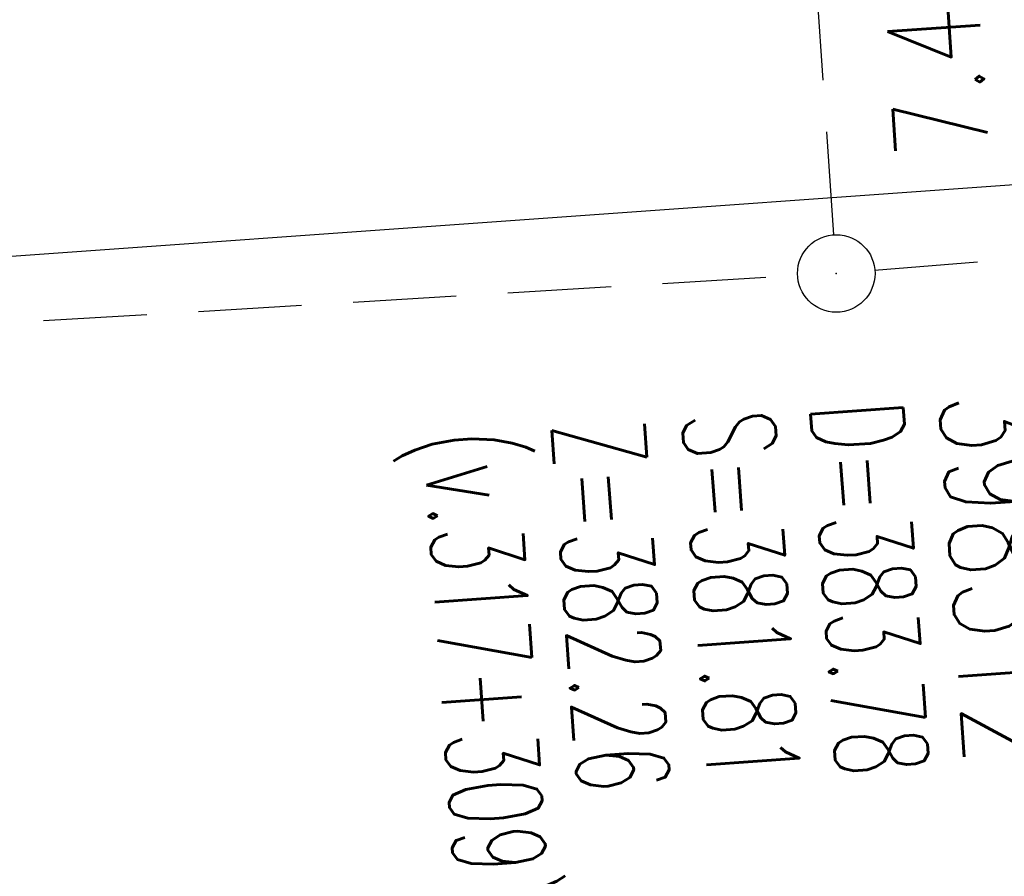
# Model space of a CAD drawing. Extents: x 0 to 1135, y 0 to 420.
# Tile 18 of 56: x 710 to 729, y 186 to 203. Entities that reach past the tile are written whole.
import ezdxf

# ---------------------------------------------------------------- set-up
doc = ezdxf.new("R2010")
doc.units = 0
doc.header["$LTSCALE"] = 2
doc.header["$MEASUREMENT"] = 0
doc.linetypes.add('AUSGEZOGEN', pattern=[0])
doc.linetypes.add('GESTRICH-X2', pattern=[1.5, 1, -0.5])
doc.layers.get('0').update_dxf_attribs({"linetype": 'AUSGEZOGEN'})
for name, color, linetype in [('FBR', 8, 'CONTINUOUS'), ('KANAL', 7, 'GESTRICH-X2'), ('SCHACHTNR', 6, 'CONTINUOUS'), ('SCHSYMBOL', 7, 'CONTINUOUS'), ('TEXTU', 4, 'CONTINUOUS')]:
    doc.layers.add(name, color=color, linetype=linetype)
doc.styles.add('ROMANS', font='romans.shx', dxfattribs={"width": 0.8})

# ---------------------------------------------------------------- blocks, each defined once
blk = doc.blocks.new('GST')
at = {"color": 0}
blk.add_circle((0, 0), 0.75, dxfattribs=at)
blk.add_point((0, 0), dxfattribs=at)
blk = doc.blocks.new('10')
blk.add_blockref('GST', (0, 0))

msp = doc.modelspace()

# ---------------------------------------------------------------- linework, layer by layer
at = {"layer": 'FBR'}
msp.add_lwpolyline([(466.072, 185.964), (479.301, 186.284), (504.38, 187.023), (529.453, 187.89), (554.523, 188.887), (579.587, 190.014), (604.645, 191.27), (629.696, 192.657), (654.739, 194.173), (679.765, 195.817), (694.913, 196.875), (704.767, 197.579), (729.702, 199.36), (754.639, 201.143), (779.575, 202.924), (783.37, 203.196)], dxfattribs=at)
at = {"layer": 'KANAL'}
for p, q in [((726.036, 198.374), (723.524, 234.521)), ((726.823, 197.693), (763.346, 200.625)), ((674.806, 194.56), (725.325, 197.591))]:
    msp.add_line(p, q, dxfattribs=at)

# ---------------------------------------------------------------- block references
at = {"layer": 'SCHSYMBOL', "rotation": 4.087504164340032}
msp.add_blockref('10', (726.081, 197.629), dxfattribs=at)

# ---------------------------------------------------------------- texts
at = {"layer": 'SCHACHTNR', "style": 'ROMANS'}
for s, height, width, p in [('398312', 2, 0.7, (728.059, 195.277)), ('D=383.78', 1.8, 0.6, (725.57, 195.093)), ('S=381.81', 1.8, 0.6, (723.083, 194.91)), ('Z=382.26', 1.8, 0.6, (720.564, 194.731)), ('(v.317+309)', 1.8, 0.6, (718.075, 194.546))]:
    msp.add_text(s, height=height, rotation=274.0875, dxfattribs=dict(at, width=width)).set_placement(p)
at = {"layer": 'TEXTU', "style": 'ROMANS', "width": 0.75}
msp.add_text('7.4', height=1.8, rotation=93.9548, dxfattribs=at).set_placement((729.038, 199.953))

doc.saveas('drawing.dxf')
